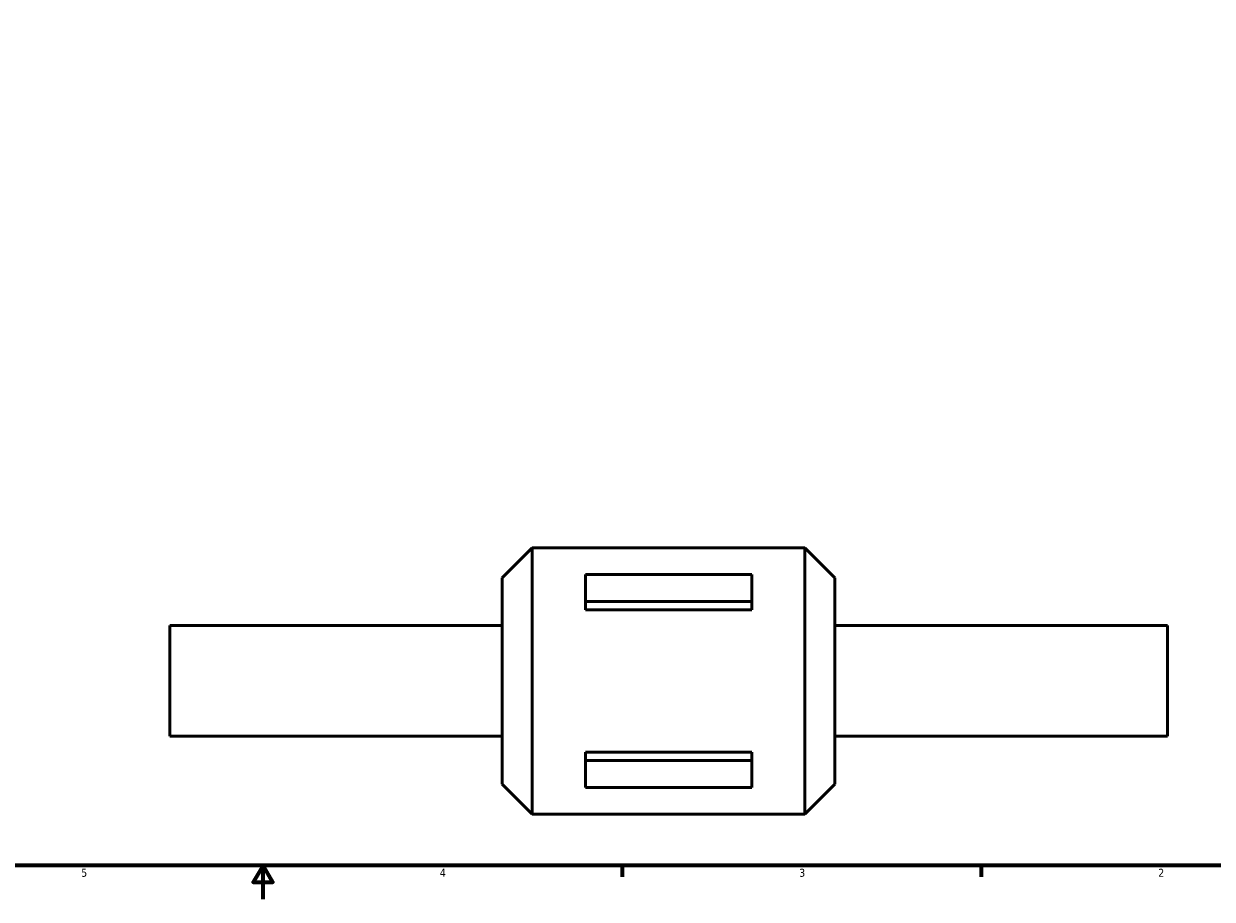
# Model space of a CAD drawing. Header units: inches. Extents: x 0.1 to 53.1, y 0.6 to 34.9.
# Tile 2 of 5: x 14.2 to 28.2, y 0.6 to 11. Entities that reach past the tile are written whole.
import ezdxf

# ---------------------------------------------------------------- set-up
doc = ezdxf.new("R2010")
doc.units = ezdxf.units.IN
doc.header["$MEASUREMENT"] = 0
doc.layers.add('Border (ANSI)', color=7, linetype='Continuous', lineweight=70)
doc.layers.add('Visible (ANSI)', color=7, linetype='Continuous', lineweight=50)
doc.styles.add('Note Text (ANSI)', font='tahoma.ttf')

# ---------------------------------------------------------------- blocks, each defined once
blk = doc.blocks.new('Borders Default Border')
at = {"layer": 'Border (ANSI)'}
for p, q in [((21.25, 1), (21.25, 0.866)), ((25.5, 1), (25.5, 0.866))]:
    blk.add_line(p, q, dxfattribs=at)
at = {"layer": 'Border (ANSI)', "flags": 128}
for points in [[(0.5, 1), (0.5, 21), (33.5, 21), (33.5, 1), (0.5, 1)], [(17, 0.6), (17, 1), (16.885, 0.8), (17.115, 0.8), (17, 1)]]:
    blk.add_lwpolyline(points, dxfattribs=at)
at = {"layer": 'Border (ANSI)', "color": 5, "true_color": 0x0000ff, "char_height": 0.0945, "attachment_point": 7, "style": 'Note Text (ANSI)'}
for s, insert in [('5', (14.847, 0.864)), ('4', (19.092, 0.866)), ('3', (23.346, 0.864)), ('2', (27.596, 0.866))]:
    blk.add_mtext(s, dxfattribs=dict(at, insert=insert))

msp = doc.modelspace()

# ---------------------------------------------------------------- linework, layer by layer
at = {"layer": 'Visible (ANSI)'}
for p, q in [((19.832, 4.404), (20.186, 4.758)), ((20.186, 1.608), (20.186, 4.758)), ((20.186, 4.758), (23.414, 4.758)), ((23.414, 1.608), (23.414, 4.758)), ((23.769, 4.404), (23.414, 4.758)), ((19.832, 1.963), (19.832, 4.404)), ((20.816, 4.124), (20.816, 4.443)), ((20.816, 4.443), (22.784, 4.443)), ((22.784, 4.443), (22.784, 4.124)), ((23.769, 1.963), (23.769, 4.404)), ((20.816, 4.025), (20.816, 4.124)), ((20.816, 4.124), (22.784, 4.124)), ((22.784, 4.124), (22.784, 4.025)), ((22.784, 4.025), (20.816, 4.025)), ((15.895, 2.528), (15.895, 3.839)), ((15.895, 3.839), (19.832, 3.839)), ((23.769, 3.839), (27.706, 3.839)), ((27.706, 2.528), (27.706, 3.839)), ((15.895, 2.528), (19.832, 2.528)), ((23.769, 2.528), (27.706, 2.528)), ((20.816, 2.341), (22.784, 2.341)), ((20.816, 2.341), (20.816, 2.242)), ((22.784, 2.242), (22.784, 2.341)), ((20.816, 2.242), (20.816, 1.923)), ((20.816, 2.242), (22.784, 2.242)), ((22.784, 1.923), (22.784, 2.242)), ((19.832, 1.963), (20.186, 1.608)), ((20.816, 1.923), (22.784, 1.923)), ((23.769, 1.963), (23.414, 1.608)), ((20.186, 1.608), (23.414, 1.608))]:
    msp.add_line(p, q, dxfattribs=at)

# ---------------------------------------------------------------- block references
msp.add_blockref('Borders Default Border', (0, 0))

doc.saveas('drawing.dxf')
